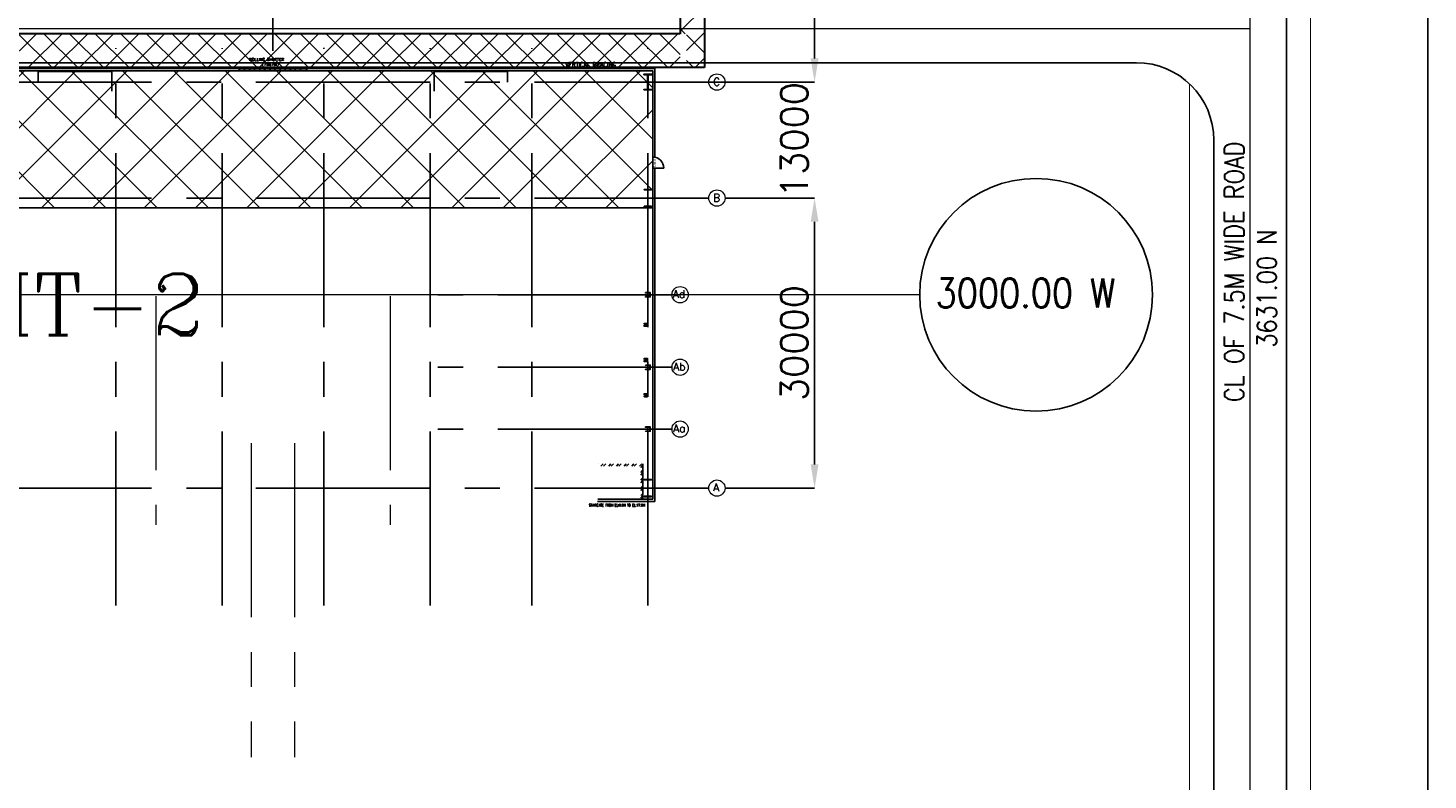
# Model space of a CAD drawing. Header units: inches. Extents: x 0 to 1544102, y -487208 to 23144100.
# Tile 31 of 256: x 47745 to 65834, y -147735 to -138011. Entities that reach past the tile are written whole.
import ezdxf
from ezdxf.enums import TextEntityAlignment as Align

# ---------------------------------------------------------------- set-up
doc = ezdxf.new("R2010")
doc.units = ezdxf.units.IN
doc.header["$LTSCALE"] = 1800
doc.header["$MEASUREMENT"] = 0
for name, pattern in [('CENTER', [2, 1.25, -0.25, 0.25, -0.25]), ('CENTER2', [1.125, 0.75, -0.125, 0.125, -0.125]), ('CENTRE', [1.5, 0.75, -0.25, 0.25, -0.25]), ('HIDDEN', [0.375, 0.25, -0.125])]:
    doc.linetypes.add(name, pattern=pattern)
doc.layers.get('0').update_dxf_attribs({"color": 253, "lineweight": 9})
for name, color, linetype in [('AUX COL', 1, 'Continuous'), ('COL', 1, 'Continuous'), ('GRID', 251, 'CENTER'), ('Road', 3, 'Continuous'), ('Road Sides', 11, 'Continuous'), ('STAIR', 2, 'Continuous'), ('STEEL', 231, 'Continuous'), ('TEXT', 3, 'Continuous'), ('WALL', 6, 'Continuous')]:
    doc.layers.add(name, color=color, linetype=linetype)
for name, color, linetype, lineweight in [('CEN', 2, 'CENTER', 15), ('CL', 8, 'CENTER', 15), ('DIM', 4, 'Continuous', 18), ('EQUIP', 8, 'HIDDEN', 9), ('TRENCH-TRESTLE', 6, 'Continuous', 30)]:
    doc.layers.add(name, color=color, linetype=linetype, lineweight=lineweight)
doc.styles.add('HTX11', font='O8111901')
doc.styles.add('ROMANC', font='ROMANC.SHX')
doc.styles.add('ROMANS', font='romans.shx')
doc.dimstyles.new('User2400', dxfattribs={"dimscale": 175, "dimtxt": 2, "dimasz": 1.75, "dimexe": 0, "dimexo": 0, "dimgap": 0.5, "dimtad": 1, "dimdec": 0, "dimlfac": 8, "dimzin": 0, "dimdsep": 46, "dimtxsty": 'ROMANS', "dimcen": 0, "dimclrd": 1, "dimclre": 1, "dimclrt": 3, "dimadec": 0, "dimazin": 0, "dimtfac": 0.09, "dimtdec": 0, "dimtix": 1, "dimtofl": 0, "dimtmove": 0, "dimatfit": 3, "dimfxl": 1, "dimtolj": 1, "dimtzin": 0, "dimarcsym": 0})

# ---------------------------------------------------------------- blocks, each defined once
blk = doc.blocks.new('*D407')
at = {"layer": 'DIM', "color": 1, "lineweight": -2, "transparency": 16777216}
for p, q in [((57908, -137335), (57908, -135337)), ((56394, -137335), (57908, -137335)), ((57908, -138404), (57908, -137641)), ((56394, -138710), (57908, -138710))]:
    blk.add_line(p, q, dxfattribs=at)
at = {"layer": 'DIM', "color": 1, "transparency": 16777216}
for points in [[(57857, -137641), (57959, -137641), (57908, -137335)], [(57857, -138404), (57959, -138404), (57908, -138710)]]:
    blk.add_solid(points, dxfattribs=at)
at = {"layer": 'DIM', "color": 3, "transparency": 16777216, "insert": (57645, -136183), "char_height": 350, "attachment_point": 5, "rotation": 90, "style": 'ROMANS'}
blk.add_mtext('\\A1;11000', dxfattribs=at)
blk = doc.blocks.new('*D37')
at = {"layer": 'DIM', "color": 1, "lineweight": -2, "transparency": 16777216}
for p, q in [((56751, -140210), (57908, -140210)), ((57908, -140516), (57908, -143654)), ((56767, -143960), (57908, -143960))]:
    blk.add_line(p, q, dxfattribs=at)
at = {"layer": 'DIM', "color": 1, "transparency": 16777216}
for points in [[(57857, -140516), (57959, -140516), (57908, -140210)], [(57857, -143654), (57959, -143654), (57908, -143960)]]:
    blk.add_solid(points, dxfattribs=at)
at = {"layer": 'DIM', "color": 3, "transparency": 16777216, "insert": (57645, -142085), "char_height": 350, "attachment_point": 5, "rotation": 90, "style": 'ROMANS'}
blk.add_mtext('\\A1;30000', dxfattribs=at)
blk = doc.blocks.new('*D38')
at = {"layer": 'DIM', "color": 1, "lineweight": -2, "transparency": 16777216}
for p, q in [((57908, -138404), (57908, -138097)), ((56751, -138710), (57908, -138710)), ((57462, -140210), (57908, -140210)), ((57908, -140516), (57908, -140822))]:
    blk.add_line(p, q, dxfattribs=at)
at = {"layer": 'DIM', "color": 1, "transparency": 16777216}
for points in [[(57857, -138404), (57959, -138404), (57908, -138710)], [(57857, -140516), (57959, -140516), (57908, -140210)]]:
    blk.add_solid(points, dxfattribs=at)
at = {"layer": 'DIM', "color": 3, "transparency": 16777216, "insert": (57645, -139460), "char_height": 350, "attachment_point": 5, "rotation": 90, "style": 'ROMANS'}
blk.add_mtext('\\A1;13000', dxfattribs=at)

msp = doc.modelspace()

# ---------------------------------------------------------------- hatches: boundary and pattern name
at = {"layer": 'COL'}
h = msp.add_hatch(dxfattribs=at)
h.set_pattern_fill('ANSI31', color=8, scale=25, style=0)
h.set_pattern_definition([(45, (45907.16, -153718.8955), (-2.2097087, 2.2097087), [])])
h.paths.add_polyline_path([(55803.58, -138609.93), (55703.58, -138609.93), (55703.58, -138615.56), (55803.58, -138615.56)])
h.paths.add_polyline_path([(55756.39, -138615.56), (55750.77, -138615.56), (55750.77, -138804.31), (55756.39, -138804.31)])
h.paths.add_polyline_path([(55803.58, -138804.31), (55703.58, -138804.31), (55703.58, -138809.93), (55803.58, -138809.93)])
h = msp.add_hatch(dxfattribs=at)
h.set_pattern_fill('ANSI31', color=8, scale=25, style=0)
h.set_pattern_definition([(45, (53760.806, -143070.666), (-2.2097087, 2.2097087), [])])
h.paths.add_polyline_path([(55707.33, -140316.18), (55799.83, -140316.18), (55799.83, -140322.43), (55707.33, -140322.43)])
h.paths.add_polyline_path([(55751.58, -140103.68), (55755.58, -140103.68), (55755.58, -140316.18), (55751.58, -140316.18)])
h.paths.add_polyline_path([(55707.33, -140097.43), (55799.83, -140097.43), (55799.83, -140103.68), (55707.33, -140103.68)])
h = msp.add_hatch(dxfattribs=at)
h.set_pattern_fill('ANSI31', color=8, scale=25, style=0)
h.set_pattern_definition([(45, (53760.806, -146820.666), (-2.2097087, 2.2097087), [])])
h.paths.add_polyline_path([(55707.33, -144066.18), (55799.83, -144066.18), (55799.83, -144072.43), (55707.33, -144072.43)])
h.paths.add_polyline_path([(55751.58, -143853.68), (55755.58, -143853.68), (55755.58, -144066.18), (55751.58, -144066.18)])
h.paths.add_polyline_path([(55707.33, -143847.43), (55799.83, -143847.43), (55799.83, -143853.68), (55707.33, -143853.68)])
at = {"layer": 'EQUIP'}
h = msp.add_hatch(dxfattribs=at)
h.set_pattern_fill('ANSI31', color=8, scale=12.5, style=0)
h.set_pattern_definition([(45, (55617.3282, -141847.4337), (-1.104854, 1.104854), [])])
h.paths.add_polyline_path([(55726.7, -141853.68), (55704.83, -141853.68), (55704.83, -141869.31), (55726.7, -141869.31)])
h.paths.add_polyline_path([(55742.33, -141853.68), (55726.7, -141853.68), (55726.7, -141869.31), (55742.33, -141869.31)])
h.paths.add_polyline_path([(55748.58, -141825.56), (55742.33, -141825.56), (55742.33, -141869.31), (55748.58, -141869.31)])
h.paths.add_polyline_path([(55742.33, -141825.56), (55726.7, -141825.56), (55726.7, -141841.18), (55742.33, -141841.18)])
h.paths.add_polyline_path([(55726.7, -141825.56), (55704.83, -141825.56), (55704.83, -141841.18), (55726.7, -141841.18)])
h = msp.add_hatch(dxfattribs=at)
h.set_pattern_fill('ANSI31', color=8, scale=12.5, style=0)
h.set_pattern_definition([(45, (55617.3282, -142303.6837), (-1.104854, 1.104854), [])])
h.paths.add_polyline_path([(55726.7, -142309.93), (55704.83, -142309.93), (55704.83, -142325.56), (55726.7, -142325.56)])
h.paths.add_polyline_path([(55742.33, -142309.93), (55726.7, -142309.93), (55726.7, -142325.56), (55742.33, -142325.56)])
h.paths.add_polyline_path([(55748.58, -142281.81), (55742.33, -142281.81), (55742.33, -142325.56), (55748.58, -142325.56)])
h.paths.add_polyline_path([(55742.33, -142281.81), (55726.7, -142281.81), (55726.7, -142297.43), (55742.33, -142297.43)])
h.paths.add_polyline_path([(55726.7, -142281.81), (55704.83, -142281.81), (55704.83, -142297.43), (55726.7, -142297.43)])
h = msp.add_hatch(dxfattribs=at)
h.set_pattern_fill('ANSI31', color=8, scale=12.5, style=0)
h.set_pattern_definition([(45, (55617.3282, -142759.9337), (-1.104854, 1.104854), [])])
h.paths.add_polyline_path([(55726.7, -142766.18), (55704.83, -142766.18), (55704.83, -142781.81), (55726.7, -142781.81)])
h.paths.add_polyline_path([(55742.33, -142766.18), (55726.7, -142766.18), (55726.7, -142781.81), (55742.33, -142781.81)])
h.paths.add_polyline_path([(55748.58, -142738.06), (55742.33, -142738.06), (55742.33, -142781.81), (55748.58, -142781.81)])
h.paths.add_polyline_path([(55742.33, -142738.06), (55726.7, -142738.06), (55726.7, -142753.68), (55742.33, -142753.68)])
h.paths.add_polyline_path([(55726.7, -142738.06), (55704.83, -142738.06), (55704.83, -142753.68), (55726.7, -142753.68)])
at = {"layer": 'Road Sides', "linetype": 'ByBlock'}
h = msp.add_hatch(dxfattribs=at)
h.set_pattern_fill('ANSI37', color=4, scale=3750)
h.set_pattern_definition([(45, (346976.75, -617549.43), (-331.4563, 331.4563), []), (135, (346976.75, -617549.43), (-331.4563, -331.4563), [])])
h.paths.add_polyline_path([(40691.08, -140335.52), (55817.33, -140335.52), (55817.33, -138564.93), (40691.08, -138564.93)])
at = {"layer": 'WALL'}
h = msp.add_hatch(dxfattribs=at)
h.set_pattern_fill('ANSI32', color=8, scale=187.5, style=0)
h.set_pattern_definition([(45, (55662.33, -143758.684), (-49.7184, 49.7184), []), (45, (55695.474, -143758.684), (-49.7184, 49.7184), [])])
h.paths.add_polyline_path([(55691.08, -143959.93), (55662.33, -143959.93), (55662.33, -144104.93), (55691.08, -144104.93)])
h.paths.add_polyline_path([(55110.66, -143647.43), (55110.66, -143676.18), (55662.33, -143676.18), (55662.33, -143959.93), (55691.08, -143959.93), (55691.08, -143647.43)])

# ---------------------------------------------------------------- linework, layer by layer
at = {"color": 8, "linetype": 'ByBlock'}
for p, q in [((56484.83, -137739.96), (56172.33, -138052.46)), ((47853.46, -138084.92), (47415.96, -138522.42)), ((48056.53, -138522.42), (47619.03, -138084.92)), ((48184.91, -138084.92), (47747.41, -138522.42)), ((48387.99, -138522.42), (47950.49, -138084.92)), ((48516.37, -138084.92), (48078.87, -138522.42)), ((48719.45, -138522.42), (48281.95, -138084.92)), ((48847.83, -138084.92), (48410.33, -138522.42)), ((49050.9, -138522.42), (48613.4, -138084.92)), ((49179.28, -138084.92), (48741.78, -138522.42)), ((49382.36, -138522.42), (48944.86, -138084.92)), ((49510.74, -138084.92), (49073.24, -138522.42)), ((49713.82, -138522.42), (49276.32, -138084.92)), ((49842.19, -138084.92), (49404.69, -138522.42)), ((50045.27, -138522.42), (49607.77, -138084.92)), ((50173.65, -138084.92), (49736.15, -138522.42)), ((50376.73, -138522.42), (49939.23, -138084.92)), ((50505.11, -138084.92), (50067.61, -138522.42)), ((50708.19, -138522.42), (50270.69, -138084.92)), ((50836.56, -138084.92), (50399.06, -138522.42)), ((51039.64, -138522.42), (50602.14, -138084.92)), ((51168.02, -138084.92), (50730.52, -138522.42)), ((51371.1, -138522.42), (50933.6, -138084.92)), ((51499.48, -138084.92), (51061.98, -138522.42)), ((51702.55, -138522.42), (51265.05, -138084.92)), ((51830.93, -138084.92), (51393.43, -138522.42)), ((52034.01, -138522.42), (51596.51, -138084.92)), ((52162.39, -138084.92), (51724.89, -138522.42)), ((52365.47, -138522.42), (51927.97, -138084.92)), ((52493.85, -138084.92), (52056.35, -138522.42)), ((52696.92, -138522.42), (52259.42, -138084.92)), ((52825.3, -138084.92), (52387.8, -138522.42)), ((53028.38, -138522.42), (52590.88, -138084.92)), ((53156.76, -138084.92), (52719.26, -138522.42)), ((53359.84, -138522.42), (52922.34, -138084.92)), ((53488.21, -138084.92), (53050.71, -138522.42)), ((53691.29, -138522.42), (53253.79, -138084.92)), ((53819.67, -138084.92), (53382.17, -138522.42)), ((54022.75, -138522.42), (53585.25, -138084.92)), ((54151.13, -138084.92), (53713.63, -138522.42)), ((54354.2, -138522.42), (53916.7, -138084.92)), ((54482.58, -138084.92), (54045.08, -138522.42)), ((54685.66, -138522.42), (54248.16, -138084.92)), ((54814.04, -138084.92), (54376.54, -138522.42)), ((55017.12, -138522.42), (54579.62, -138084.92)), ((55145.5, -138084.92), (54708, -138522.42)), ((55348.57, -138522.42), (54911.07, -138084.92)), ((55476.95, -138084.92), (55039.45, -138522.42)), ((55680.03, -138522.42), (55242.53, -138084.92)), ((55808.41, -138084.92), (55370.91, -138522.42)), ((56011.49, -138522.42), (55573.99, -138084.92)), ((56139.86, -138084.92), (55702.36, -138522.42)), ((56172.33, -138351.81), (55905.44, -138084.92)), ((56236.9, -138084.92), (56172.33, -138020.35)), ((56484.83, -138071.42), (56253.58, -138302.67)), ((56484.83, -138332.85), (56253.58, -138101.6)), ((56172.33, -138383.92), (56033.82, -138522.42)), ((56342.94, -138522.42), (56253.58, -138433.06)), ((56342.94, -138522.42), (56342.94, -138522.42)), ((56484.83, -138402.87), (56365.28, -138522.42)), ((56365.28, -138522.42), (56365.28, -138522.42))]:
    msp.add_line(p, q, dxfattribs=at)
at = {"color": 8}
for p, q in [((55753.58, -140322.43), (55753.58, -140097.43)), ((55753.58, -144072.43), (55753.58, -143847.43))]:
    msp.add_line(p, q, dxfattribs=at)
at = {"color": 8, "linetype": 'CENTER2', "ltscale": 0.15}
for p, q in [((55753.58, -141488.06), (55753.58, -141431.81)), ((55781.7, -141459.93), (55725.45, -141459.93))]:
    msp.add_line(p, q, dxfattribs=at)
at = {"color": 8, "linetype": 'CENTRE', "ltscale": 500}
msp.add_line((59265.8, -141459.94), (14830.72, -141459.94), dxfattribs=at)
at = {"color": 8, "linetype": 'CENTER2', "ltscale": 0.25}
for p, q in [((55781.7, -142397.43), (55725.45, -142397.43)), ((55753.58, -142425.56), (55753.58, -142369.31)), ((55781.7, -143197.43), (55725.45, -143197.43)), ((55753.58, -143225.56), (55753.58, -143169.31))]:
    msp.add_line(p, q, dxfattribs=at)
at = {"color": 8}
for centre in [(56646.12, -138709.93), (56646.12, -138709.93), (56646.12, -140209.93), (56646.12, -140209.93), (56171.12, -141459.93), (56171.12, -141459.93), (56171.12, -142397.43), (56171.12, -142397.43), (56171.12, -143197.43), (56171.12, -143197.43), (56646.12, -143959.93), (56646.12, -143959.93)]:
    msp.add_circle(centre, 105.04, dxfattribs=at)
at = {"layer": 'AUX COL', "color": 8}
for p, q in [((55777.7, -141483.56), (55777.7, -141436.31)), ((55781.7, -141483.56), (55781.7, -141436.31)), ((55778.58, -142422.06), (55778.58, -142372.81)), ((55781.7, -142422.06), (55781.7, -142372.81)), ((55778.58, -143222.06), (55778.58, -143172.81)), ((55781.7, -143222.06), (55781.7, -143172.81))]:
    msp.add_line(p, q, dxfattribs=at)
for points in [[(55722.33, -141431.81), (55784.83, -141431.81), (55784.83, -141436.31), (55722.33, -141436.31)], [(55722.33, -141483.56), (55784.83, -141483.56), (55784.83, -141488.06), (55722.33, -141488.06)], [(55722.33, -142369.31), (55784.83, -142369.31), (55784.83, -142372.81), (55722.33, -142372.81)], [(55722.33, -142422.06), (55784.83, -142422.06), (55784.83, -142425.56), (55722.33, -142425.56)], [(55722.33, -143169.31), (55784.83, -143169.31), (55784.83, -143172.81), (55722.33, -143172.81)], [(55722.33, -143222.06), (55784.83, -143222.06), (55784.83, -143225.56), (55722.33, -143225.56)]]:
    msp.add_lwpolyline(points, close=True, dxfattribs=at)
at = {"layer": 'CEN', "color": 8}
for p, q in [((55729.63, -138709.93), (55777.52, -138709.93)), ((55753.58, -138809.93), (55753.58, -138609.93)), ((55753.58, -140322.43), (55753.58, -140097.43)), ((55729.63, -140209.93), (55777.52, -140209.93)), ((49396.7, -141477.64), (49396.7, -144433.48)), ((52422.95, -141477.64), (52422.95, -144433.48)), ((50630.45, -143379.93), (50630.45, -147376.62)), ((50630.45, -143379.93), (50630.45, -147440.45)), ((51189.2, -143379.93), (51189.2, -147336.82)), ((51189.2, -143379.93), (51189.2, -147440.45)), ((55729.63, -143959.93), (55777.52, -143959.93)), ((55753.58, -144072.43), (55753.58, -143847.43))]:
    msp.add_line(p, q, dxfattribs=at)
at = {"layer": 'CL', "color": 8, "ltscale": 100}
for p, q in [((63534.83, -155465.3), (63534.83, -127873.18)), ((63534.99, -138022.43), (17066.08, -138022.43))]:
    msp.add_line(p, q, dxfattribs=at)
at = {"layer": 'COL', "color": 8}
for points in [[(55703.58, -138609.93), (55803.58, -138609.93), (55803.58, -138615.56), (55703.58, -138615.56)], [(55750.77, -138615.56), (55756.39, -138615.56), (55756.39, -138804.31), (55750.77, -138804.31)], [(55703.58, -138804.31), (55803.58, -138804.31), (55803.58, -138809.93), (55703.58, -138809.93)], [(55707.33, -140097.43), (55799.83, -140097.43), (55799.83, -140103.68), (55707.33, -140103.68)], [(55751.58, -140103.68), (55755.58, -140103.68), (55755.58, -140316.18), (55751.58, -140316.18)], [(55707.33, -140316.18), (55799.83, -140316.18), (55799.83, -140322.43), (55707.33, -140322.43)], [(55707.33, -143847.43), (55799.83, -143847.43), (55799.83, -143853.68), (55707.33, -143853.68)], [(55751.58, -143853.68), (55755.58, -143853.68), (55755.58, -144066.18), (55751.58, -144066.18)], [(55707.33, -144066.18), (55799.83, -144066.18), (55799.83, -144072.43), (55707.33, -144072.43)]]:
    msp.add_lwpolyline(points, close=True, dxfattribs=at)
at = {"layer": 'EQUIP', "color": 8, "linetype": 'CENTER2'}
for points in [[(55704.83, -141841.18), (55704.83, -141825.56), (55748.58, -141825.56), (55748.58, -141869.31), (55704.83, -141869.31), (55704.83, -141853.68)], [(55704.83, -142297.43), (55704.83, -142281.81), (55748.58, -142281.81), (55748.58, -142325.56), (55704.83, -142325.56), (55704.83, -142309.93)], [(55704.83, -142753.68), (55704.83, -142738.06), (55748.58, -142738.06), (55748.58, -142781.81), (55704.83, -142781.81), (55704.83, -142766.18)]]:
    msp.add_lwpolyline(points, dxfattribs=at)
at = {"layer": 'GRID', "color": 8}
for p, q in [((50909.83, -134205.33), (50909.83, -138306.54)), ((48878.58, -145478.63), (48878.58, -138272.43)), ((50253.58, -145478.63), (50253.58, -138272.43)), ((51566.08, -145478.63), (51566.08, -138268.25)), ((52941.08, -145478.63), (52941.08, -138272.43)), ((54253.58, -145478.63), (54253.58, -138272.43)), ((55753.58, -145478.63), (55753.58, -138272.43)), ((56541.08, -138709.93), (39653.58, -138709.93)), ((56541.08, -140209.93), (39653.58, -140209.93)), ((56066.08, -141459.93), (53041.08, -141459.93)), ((56066.08, -142397.43), (53041.08, -142397.43)), ((56066.08, -143197.43), (53041.08, -143197.43)), ((56541.08, -143959.93), (39653.58, -143959.93))]:
    msp.add_line(p, q, dxfattribs=at)
at = {"layer": 'Road', "color": 8, "ltscale": 100}
for p, q in [((64003.58, -155465.3), (64003.58, -127873.18)), ((64003.58, -155465.3), (64003.58, -127873.18)), ((63066.08, -152741.19), (63066.08, -139459.93)), ((63066.08, -152741.19), (63066.08, -139460.05))]:
    msp.add_line(p, q, dxfattribs=at)
at = {"layer": 'Road', "color": 8}
msp.add_line((62066.08, -138459.93), (18535.19, -138459.93), dxfattribs=at)
msp.add_arc((62066.08, -139459.93), 1000, 0, 90, dxfattribs=at)
at = {"layer": 'Road Sides', "color": 161, "linetype": 'ByBlock'}
msp.add_lwpolyline([(14830.72, -124800.26), (65833.56, -124800.26), (65833.56, -159643.34), (14830.72, -159643.34)], close=True, dxfattribs=at)
at = {"layer": 'Road Sides', "color": 8, "ltscale": 100, "const_width": 12.5}
for points in [[(64316.08, -155465.3), (64316.08, -127873.18)], [(64316.08, -155465.3), (64316.08, -127873.18)], [(62753.58, -152741.19), (62753.58, -138733.74)]]:
    msp.add_lwpolyline(points, dxfattribs=at)
at = {"layer": 'Road Sides', "color": 4, "linetype": 'ByBlock'}
msp.add_lwpolyline([(40691.08, -138564.93), (55817.33, -138564.93), (55817.33, -140335.52), (40691.08, -140335.52)], close=True, dxfattribs=at)
at = {"layer": 'Road Sides', "color": 8, "ltscale": 100, "const_width": 12.5}
msp.add_lwpolyline([(62753.58, -138733.74), (62753.58, -152741.19, -0.41421356), (62066.08, -153428.69), (42089.89, -153428.69)], format="xyb", dxfattribs=at)
at = {"layer": 'Road Sides', "color": 161, "linetype": 'ByBlock'}
msp.add_circle((60769.84, -141459.94), 1504.04, dxfattribs=at)
at = {"layer": 'STAIR', "color": 8}
for p, q in [((47878.58, -138572.43), (48828.58, -138572.43)), ((47878.58, -138709.93), (47878.58, -138572.43)), ((48828.58, -138572.43), (48828.58, -138828.68)), ((53941.08, -138572.43), (52991.08, -138572.43)), ((52991.08, -138572.43), (52991.08, -138828.68)), ((53941.08, -138709.93), (53941.08, -138572.43))]:
    msp.add_line(p, q, dxfattribs=at)
at = {"layer": 'STEEL', "color": 8}
for p, q in [((51347.33, -138536.18), (50472.33, -138536.18)), ((50472.33, -138564.93), (50472.33, -138536.18)), ((51347.33, -138536.18), (51347.33, -138564.93)), ((51347.33, -138564.93), (50472.33, -138564.93))]:
    msp.add_line(p, q, dxfattribs=at)
at = {"layer": 'STEEL', "color": 8, "flags": 128}
for points in [[(50541.75, -138550.62), (50541.43, -138549), (50540.4, -138547.32), (50538.57, -138545.63), (50535.9, -138544.01), (50532.39, -138542.51), (50528.1, -138541.2), (50523.13, -138540.16), (50517.64, -138539.43), (50511.82, -138539.06), (50505.9, -138539.06), (50500.08, -138539.43), (50494.59, -138540.16), (50489.62, -138541.2), (50485.33, -138542.51), (50481.82, -138544.01), (50479.15, -138545.63), (50477.32, -138547.32), (50475.07, -138549), (50472.33, -138550.62)], [(50541.75, -138550.62), (50542.07, -138552.23), (50543.1, -138553.91), (50544.93, -138555.6), (50547.6, -138557.22), (50551.11, -138558.72), (50555.4, -138560.03), (50560.38, -138561.07), (50565.86, -138561.8), (50571.68, -138562.17), (50577.6, -138562.17), (50583.41, -138561.8), (50588.9, -138561.07), (50593.88, -138560.03), (50598.18, -138558.72), (50601.68, -138557.22), (50604.35, -138555.6), (50606.18, -138553.91), (50607.21, -138552.23), (50607.53, -138550.62)], [(50673.3, -138550.62), (50673.3, -138550.61), (50673.3, -138550.61), (50673.3, -138550.61), (50673.3, -138550.61), (50673.3, -138550.61), (50673.3, -138550.61), (50673.3, -138550.61), (50672.7, -138548.42), (50670.89, -138546.25), (50667.84, -138544.21), (50663.66, -138542.41), (50658.55, -138540.93), (50652.78, -138539.86), (50646.63, -138539.21), (50640.41, -138539.01), (50634.2, -138539.21), (50628.05, -138539.86), (50622.28, -138540.93), (50617.16, -138542.41), (50612.99, -138544.21), (50609.94, -138546.25), (50608.11, -138548.42), (50607.53, -138550.61), (50607.53, -138550.61), (50607.53, -138550.61), (50607.53, -138550.61), (50607.53, -138550.61), (50607.53, -138550.61), (50607.53, -138550.61), (50607.53, -138550.62)], [(50673.3, -138550.62), (50673.61, -138552.23), (50674.65, -138553.91), (50676.48, -138555.6), (50679.15, -138557.22), (50682.65, -138558.72), (50686.95, -138560.03), (50691.93, -138561.07), (50697.41, -138561.8), (50703.23, -138562.17), (50709.15, -138562.17), (50714.96, -138561.8), (50720.45, -138561.07), (50725.43, -138560.03), (50729.71, -138558.72), (50733.23, -138557.22), (50735.9, -138555.6), (50737.73, -138553.91), (50738.75, -138552.23), (50739.08, -138550.62)], [(50804.85, -138550.62), (50804.85, -138550.61), (50804.85, -138550.61), (50804.85, -138550.61), (50804.85, -138550.61), (50804.85, -138550.61), (50804.85, -138550.61), (50804.85, -138550.61), (50804.25, -138548.42), (50802.44, -138546.25), (50799.39, -138544.21), (50795.21, -138542.41), (50790.1, -138540.93), (50784.31, -138539.86), (50778.16, -138539.21), (50771.96, -138539.01), (50765.75, -138539.21), (50759.6, -138539.86), (50753.83, -138540.93), (50748.71, -138542.41), (50744.54, -138544.21), (50741.49, -138546.25), (50739.66, -138548.42), (50739.08, -138550.61), (50739.08, -138550.61), (50739.08, -138550.61), (50739.08, -138550.61), (50739.08, -138550.61), (50739.08, -138550.61), (50739.08, -138550.61), (50739.08, -138550.62)], [(50804.85, -138550.62), (50805.16, -138552.23), (50806.2, -138553.91), (50808.03, -138555.6), (50810.69, -138557.22), (50814.2, -138558.72), (50818.5, -138560.03), (50823.46, -138561.07), (50828.96, -138561.8), (50834.78, -138562.17), (50840.7, -138562.17), (50846.51, -138561.8), (50852, -138561.07), (50856.98, -138560.03), (50861.26, -138558.72), (50864.78, -138557.22), (50867.45, -138555.6), (50869.28, -138553.91), (50870.3, -138552.23), (50870.63, -138550.62)], [(50936.39, -138550.62), (50936.39, -138550.61), (50936.39, -138550.61), (50936.39, -138550.61), (50936.39, -138550.61), (50936.39, -138550.61), (50936.39, -138550.61), (50936.39, -138550.61), (50935.8, -138548.42), (50933.99, -138546.25), (50930.94, -138544.21), (50926.76, -138542.41), (50921.65, -138540.93), (50915.86, -138539.86), (50909.71, -138539.21), (50903.51, -138539.01), (50897.3, -138539.21), (50891.15, -138539.86), (50885.36, -138540.93), (50880.25, -138542.41), (50876.08, -138544.21), (50873.04, -138546.25), (50871.21, -138548.42), (50870.63, -138550.61), (50870.63, -138550.61), (50870.63, -138550.61), (50870.63, -138550.61), (50870.63, -138550.61), (50870.63, -138550.61), (50870.63, -138550.61), (50870.63, -138550.62)], [(50936.39, -138550.62), (50936.39, -138550.62), (50936.39, -138550.62), (50936.39, -138550.62), (50936.39, -138550.62), (50936.39, -138550.62), (50936.39, -138550.62), (50936.39, -138550.62), (50936.99, -138552.81), (50938.8, -138554.98), (50941.85, -138557.02), (50946.03, -138558.82), (50951.14, -138560.3), (50956.93, -138561.37), (50963.08, -138562.01), (50969.29, -138562.22), (50975.49, -138562.01), (50981.64, -138561.37), (50987.43, -138560.3), (50992.54, -138558.82), (50996.71, -138557.02), (50999.76, -138554.97), (51001.59, -138552.81), (51002.18, -138550.62)], [(51067.95, -138550.62), (51067.95, -138550.61), (51067.95, -138550.61), (51067.95, -138550.61), (51067.95, -138550.61), (51067.95, -138550.61), (51067.95, -138550.61), (51067.95, -138550.61), (51067.35, -138548.42), (51065.54, -138546.25), (51062.49, -138544.21), (51058.31, -138542.41), (51053.2, -138540.93), (51047.43, -138539.86), (51041.28, -138539.21), (51035.06, -138539.01), (51028.85, -138539.21), (51022.7, -138539.86), (51016.93, -138540.93), (51011.81, -138542.41), (51007.64, -138544.21), (51004.59, -138546.25), (51002.76, -138548.42), (51002.18, -138550.61), (51002.18, -138550.61), (51002.18, -138550.61), (51002.18, -138550.61), (51002.18, -138550.61), (51002.18, -138550.61), (51002.18, -138550.61), (51002.18, -138550.62)], [(51067.95, -138550.62), (51068.26, -138552.23), (51069.3, -138553.91), (51071.13, -138555.6), (51073.8, -138557.22), (51077.3, -138558.72), (51081.6, -138560.03), (51086.58, -138561.07), (51092.06, -138561.8), (51097.88, -138562.17), (51103.8, -138562.17), (51109.61, -138561.8), (51115.1, -138561.07), (51120.08, -138560.03), (51124.36, -138558.72), (51127.88, -138557.22), (51130.55, -138555.6), (51132.38, -138553.91), (51133.4, -138552.23), (51133.73, -138550.62)], [(51199.5, -138550.62), (51199.5, -138550.61), (51199.5, -138550.61), (51199.5, -138550.61), (51199.5, -138550.61), (51199.5, -138550.61), (51199.5, -138550.61), (51199.5, -138550.61), (51198.9, -138548.42), (51197.09, -138546.25), (51194.04, -138544.21), (51189.86, -138542.41), (51184.75, -138540.93), (51178.96, -138539.86), (51172.81, -138539.21), (51166.61, -138539.01), (51160.4, -138539.21), (51154.25, -138539.86), (51148.48, -138540.93), (51143.36, -138542.41), (51139.19, -138544.21), (51136.14, -138546.25), (51134.31, -138548.42), (51133.73, -138550.61), (51133.73, -138550.61), (51133.73, -138550.61), (51133.73, -138550.61), (51133.73, -138550.61), (51133.73, -138550.61), (51133.73, -138550.61), (51133.73, -138550.62)], [(51199.5, -138550.62), (51199.81, -138552.23), (51200.85, -138553.91), (51202.68, -138555.6), (51205.34, -138557.22), (51208.85, -138558.72), (51213.15, -138560.03), (51218.11, -138561.07), (51223.61, -138561.8), (51229.43, -138562.17), (51235.35, -138562.17), (51241.16, -138561.8), (51246.65, -138561.07), (51251.63, -138560.03), (51255.91, -138558.72), (51259.43, -138557.22), (51262.1, -138555.6), (51263.93, -138553.91), (51264.95, -138552.23), (51265.28, -138550.62)], [(51347.33, -138550.62), (51347.33, -138550.61), (51347.33, -138550.61), (51347.33, -138550.61), (51347.33, -138550.61), (51347.33, -138550.61), (51347.33, -138550.61), (51347.33, -138550.61), (51346.74, -138548.42), (51344.93, -138546.25), (51341.88, -138544.21), (51337.7, -138542.41), (51332.59, -138540.93), (51326.8, -138539.86), (51320.65, -138539.21), (51298.16, -138539.01), (51291.95, -138539.21), (51285.8, -138539.86), (51280.01, -138540.93), (51274.9, -138542.41), (51270.73, -138544.21), (51267.69, -138546.25), (51265.86, -138548.42), (51265.28, -138550.61), (51265.28, -138550.61), (51265.28, -138550.61), (51265.28, -138550.61), (51265.28, -138550.61), (51265.28, -138550.61), (51265.28, -138550.61), (51265.28, -138550.62)]]:
    msp.add_lwpolyline(points, dxfattribs=at)
at = {"layer": 'TRENCH-TRESTLE', "color": 8, "ltscale": 100}
for p, q in [((56172.33, -134205.33), (56172.33, -138085.05)), ((56484.83, -134205.33), (56484.83, -138522.55)), ((56172.33, -138084.92), (24628.58, -138084.92)), ((56484.83, -138522.42), (25003.58, -138522.42))]:
    msp.add_line(p, q, dxfattribs=at)
at = {"layer": 'WALL', "color": 8}
for p, q in [((42325.23, -138536.18), (50472.33, -138536.18)), ((51347.33, -138536.18), (55846.08, -138536.18)), ((55846.08, -139682.64), (55846.08, -138536.18)), ((42328.58, -138564.93), (50472.33, -138564.93)), ((51347.33, -138564.93), (55817.33, -138564.93)), ((55817.33, -139679.72), (55817.33, -138564.93)), ((55817.33, -144104.93), (55817.33, -139822.43)), ((55846.08, -144133.68), (55846.08, -139822.43)), ((55691.08, -144104.93), (55691.08, -143647.43)), ((55103.98, -144133.68), (55846.08, -144133.68)), ((55107.33, -144104.93), (55817.33, -144104.93))]:
    msp.add_line(p, q, dxfattribs=at)
at = {"layer": 'WALL', "color": 8, "flags": 128}
msp.add_lwpolyline([(55817.33, -139679.72, -0.414209), (55960.05, -139822.43)], format="xyb", dxfattribs=at)
msp.add_lwpolyline([(55817.33, -139822.43), (55960.05, -139822.43)], dxfattribs=at)

# ---------------------------------------------------------------- texts
at = {"layer": 'TEXT', "color": 8}
for s, height, style, p in [('ROLLING SHUTTER', 37.5, 'ROMANS', (50601.44, -138437.03)), ('(7Mx7M)', 37.5, 'ROMANS', (50768.71, -138498.68)), ('C', 100, 'ROMANC', (56596.4, -138756.94)), ('B', 100, 'ROMANC', (56596.4, -140256.94)), ('Ad', 100, 'ROMANC', (56077.56, -141501.6)), ('Ab', 100, 'ROMANC', (56082.53, -142439.1)), ('Aa', 100, 'ROMANC', (56082.53, -143239.1)), ('A', 100, 'ROMANC', (56598.5, -144001.6))]:
    msp.add_text(s, height=height, dxfattribs=dict(at, style=style)).set_placement(p)
at = {"layer": 'TEXT', "color": 8, "linetype": 'Continuous', "style": 'HTX11'}
msp.add_text('FPD', height=37.5, rotation=270, dxfattribs=at).set_placement((55817.5, -139705.83))
at = {"layer": 'TEXT', "color": 8, "style": 'ROMANS', "width": 0.85}
for s, p in [('CL OF 7.5M WIDE ROAD ', (63456.09, -142847.82, 0)), ('3631.00 N', (63876.84, -142143.37, -0.01))]:
    msp.add_text(s, height=250, rotation=90, dxfattribs=at).set_placement(p)
at = {"layer": 'TEXT', "color": 3, "style": 'ROMANC'}
msp.add_text('UNIT-2', height=793.8, dxfattribs=at).set_placement((47931.46, -141190.73), align=Align.TOP_CENTER)
at = {"layer": 'TEXT', "color": 3, "style": 'ROMANS', "width": 0.85}
msp.add_text('3000.00 W', height=375, dxfattribs=at).set_placement((59472.46, -141624.95))
at = {"layer": 'TEXT', "color": 8, "style": 'ROMANS', "width": 0.8}
msp.add_text('STAIRCASE FROM EL:0.0M TO EL:17.0M', height=31.25, dxfattribs=at).set_placement((54993.62, -144196.45))
at = {"layer": 'TEXT', "color": 8, "insert": (54688.18, -138452.94), "char_height": 60, "width": 652.0708, "attachment_point": 1, "style": 'ROMANS'}
msp.add_mtext('{\\W0.8;VERTICAL BRACING}', dxfattribs=at)

# ---------------------------------------------------------------- dimensions: what is measured, and where the dimension line sits
at = {"layer": 'DIM'}
dim = msp.add_linear_dim(base=(57907.67, -137334.93), p1=(56393.62, -138709.93), p2=(56393.62, -137334.93), angle=90, dimstyle='User2400', dxfattribs=at)
dim.commit()
dim.dimension.update_dxf_attribs({"geometry": '*D407', "text_midpoint": (57907.67, -136182.85), "dimtype": 160})
dim = msp.add_linear_dim(base=(57907.67, -140209.93), p1=(56751.16, -138709.93), p2=(57462.16, -140209.93), angle=90, text='13000', dimstyle='User2400', dxfattribs=at)
dim.commit()
dim.dimension.update_dxf_attribs({"geometry": '*D38', "text_midpoint": (57645.17, -139459.93)})
dim = msp.add_linear_dim(base=(57907.67, -143959.93), p1=(56751.16, -140209.93), p2=(56767.2, -143959.93), angle=90, dimstyle='User2400', dxfattribs=at)
dim.commit()
dim.dimension.update_dxf_attribs({"geometry": '*D37', "text_midpoint": (57645.17, -142084.93)})

doc.saveas('drawing.dxf')
